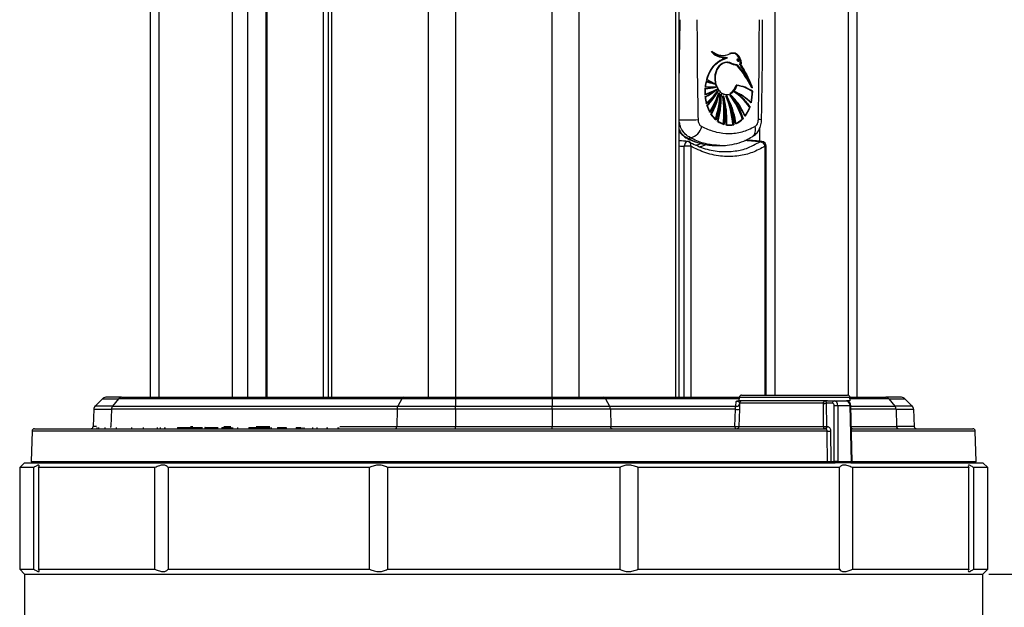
# Model space of a CAD drawing. Header units: millimetres. Extents: x 20 to 19889, y 40 to 15516.
# Tile 15 of 115: x 6717 to 7124, y 2105 to 2347. Entities that reach past the tile are written whole.
import ezdxf

# ---------------------------------------------------------------- set-up
doc = ezdxf.new("R2010")
doc.units = ezdxf.units.MM
doc.header["$LTSCALE"] = 2
doc.layers.add('COMPONENT_GEOMETRY', color=7, linetype='Continuous')
doc.styles.add('SLDTEXTSTYLE0', font='TXT', dxfattribs={"width": 0.75})
doc.dimstyles.new('SLDDIMSTYLE1', dxfattribs={"dimtxt": 100, "dimasz": 6.604, "dimexe": 0, "dimexo": 0.0625, "dimgap": 25, "dimtad": 0, "dimtih": 1, "dimtoh": 1, "dimdec": 0, "dimrnd": 1e-09, "dimzin": 12, "dimdsep": 46, "dimtxsty": 'SLDTEXTSTYLE0', "dimsah": 1, "dimcen": 0.09, "dimadec": 0, "dimazin": 3, "dimtfac": 1, "dimtdec": 0, "dimtofl": 0, "dimtmove": 0, "dimatfit": 3, "dimfxl": 1, "dimfrac": 2, "dimtolj": 1, "dimtzin": 12, "dimarcsym": 0})

# ---------------------------------------------------------------- blocks, each defined once
blk = doc.blocks.new('_D_4')
at = {"layer": 'COMPONENT_GEOMETRY', "color": 7}
for p, q in [((11286.94, 6612.47), (11286.94, 4529.82)), ((11086.87, 4509.51), (11056.4, 4509.51)), ((11056.4, 4509.51), (11056.4, 4350.76)), ((11487.01, 4509.51), (11517.47, 4509.51)), ((11517.47, 4509.51), (11517.47, 4350.76)), ((11056.4, 4350.76), (11086.87, 4350.76)), ((11517.47, 4350.76), (11487.01, 4350.76)), ((11286.94, 2118.49), (11286.94, 4201.14)), ((7117.77, 2118.49), (11293.29, 2118.49))]:
    blk.add_line(p, q, dxfattribs=at)
for points in [[(11286.94, 6612.47), (11285.92, 6605.86), (11287.95, 6605.86)], [(11286.94, 2118.49), (11287.95, 2125.1), (11285.92, 2125.1)]]:
    blk.add_solid(points, dxfattribs=at)
at = {"layer": 'COMPONENT_GEOMETRY', "color": 7, "char_height": 100, "attachment_point": 1, "style": 'SLDTEXTSTYLE0'}
for s, insert in [('7\'4.46"', (11086.87, 4479.66)), ('2247mm', (11014.16, 4330.05))]:
    blk.add_mtext(s, dxfattribs=dict(at, insert=insert))

msp = doc.modelspace()

# ---------------------------------------------------------------- linework, layer by layer
at = {"color": 8, "linetype": 'Continuous', "lineweight": 25}
for p, q in [((6886.18, 2191.49), (6886.18, 7939.49)), ((6897.25, 7939.49), (6897.25, 2191.49)), ((6937.2, 2191.49), (6937.2, 7939.49)), ((6948.28, 7939.49), (6948.28, 2191.49)), ((6846.08, 5799.24), (6846.08, 2191.49)), ((6988.38, 2191.49), (6988.38, 5799.24)), ((6842.8, 2191.49), (6842.8, 5790.35)), ((6774.68, 5785.38), (6774.68, 2191.49)), ((7059.78, 2192.28), (7059.78, 5785.38)), ((6805.17, 2191.49), (6805.17, 5781.02)), ((6811.34, 5781.02), (6811.34, 2191.49)), ((6819.12, 2191.49), (6819.12, 5781.02)), ((7029.29, 5781.02), (7029.29, 2192.39)), ((7023.12, 2297.26), (7023.12, 2302.97)), ((6991.85, 2191.49), (6991.85, 2295.2)), ((6994.5, 2295.2), (6994.5, 2191.49)), ((7021.21, 2296.07), (7023.25, 2297.05)), ((7025.24, 2192.39), (7025.24, 2295.2)), ((7025.24, 2295.2), (7025.75, 2295.2)), ((7014.52, 2190.91), (6959.32, 2190.91)), ((7060.31, 2191.48), (7014.57, 2191.48)), ((7076.36, 2190.91), (7060.36, 2190.91)), ((7060.34, 2188.03), (7060.63, 2188.03)), ((7060.64, 2187.9), (7078.86, 2187.9)), ((7079.35, 2186.56), (7060.67, 2186.56)), ((7050.9, 2177.52), (6722.36, 2177.52)), ((6749.03, 2179.46), (6747.58, 2179.46)), ((6787.84, 2179.46), (6788.8, 2179.46)), ((6801.52, 2179.46), (6804.41, 2179.46)), ((6815.01, 2179.46), (6820.55, 2179.46)), ((6849.56, 2179.46), (6873.02, 2179.46)), ((7060.84, 2179.46), (7079.56, 2179.46)), ((7112.1, 2177.52), (7060.89, 2177.52)), ((6722.03, 2165), (7050.97, 2165)), ((7060.91, 2165), (7061.2, 2165)), ((7061.2, 2165), (7112.43, 2165))]:
    msp.add_line(p, q, dxfattribs=at)
at = {"color": 7, "linetype": 'Continuous', "lineweight": 25}
for p, q in [((6844.69, 5796.17), (6844.69, 2191.49)), ((6989.76, 2191.49), (6989.76, 5796.17)), ((6771.33, 2191.49), (6771.33, 5786.52)), ((7063.12, 5786.51), (7063.12, 2191.49)), ((6819.55, 2191.49), (6819.55, 5781.02)), ((7006.9, 2330.63), (7009.71, 2331.79)), ((7007.7, 2332.74), (7007.84, 2332.74)), ((7008.8, 2331.76), (7008.94, 2331.76)), ((7009.57, 2331.79), (7009.71, 2331.79)), ((7010.75, 2333.51), (7010.61, 2333.51)), ((7011.55, 2333.6), (7010.75, 2333.51)), ((7010.89, 2333.51), (7010.75, 2333.51)), ((7011.69, 2333.6), (7010.89, 2333.51)), ((7006.64, 2330.63), (7006.5, 2330.63)), ((7006.78, 2330.63), (7006.64, 2330.63)), ((7009.26, 2329.92), (7009.4, 2329.92)), ((7009.67, 2329.93), (7009.48, 2329.93)), ((7013.84, 2331.2), (7013.73, 2331.2)), ((7014.06, 2330.35), (7014.18, 2330.35)), ((7015.17, 2328.92), (7015.26, 2328.92)), ((7000.51, 2319.01), (7004.92, 2319.67)), ((7000.58, 2319.8), (7000.99, 2322.11)), ((7004.92, 2319.67), (7000.58, 2319.8)), ((7000.6, 2319.8), (7000.58, 2319.8)), ((7000.99, 2322.11), (7004.49, 2321.02)), ((7001, 2322.11), (7000.99, 2322.11)), ((7004.49, 2321.02), (7001.19, 2322.85)), ((7001.19, 2322.85), (7001.19, 2322.85)), ((7003.02, 2319.61), (7003.17, 2319.61)), ((7003.17, 2319.61), (7003.31, 2319.61)), ((7003.31, 2319.61), (7003.45, 2319.61)), ((7004.41, 2321.02), (7004.49, 2321.02)), ((7004.83, 2319.67), (7004.92, 2319.67)), ((7019.71, 2319.41), (7019.28, 2320.5)), ((7019.85, 2319.41), (7019.71, 2319.41)), ((7019.99, 2319.41), (7019.96, 2319.41)), ((7000.5, 2316.59), (7000.51, 2319.01)), ((7005.38, 2318.72), (7000.5, 2316.59)), ((7000.52, 2316.59), (7000.5, 2316.59)), ((7000.53, 2319.01), (7000.51, 2319.01)), ((7000.58, 2315.6), (7005.38, 2318.72)), ((7001.09, 2312.93), (7000.58, 2315.6)), ((7000.6, 2315.6), (7000.58, 2315.6)), ((7000.65, 2319.01), (7000.67, 2319.01)), ((7000.67, 2319.01), (7000.81, 2319.01)), ((7005.91, 2317.96), (7001.09, 2312.93)), ((7001.37, 2311.98), (7005.91, 2317.96)), ((7005.28, 2318.72), (7005.38, 2318.72)), ((7005.8, 2317.96), (7005.91, 2317.96)), ((7006.3, 2317.27), (7006.42, 2317.27)), ((7007.04, 2316.69), (7007.17, 2316.69)), ((7008, 2316.08), (7008.13, 2316.08)), ((7009.26, 2316.55), (7009.4, 2316.55)), ((7009.26, 2316.08), (7009.4, 2316.08)), ((7010.89, 2316.37), (7011.03, 2316.37)), ((7012.3, 2317.82), (7012.79, 2317.61)), ((7012.58, 2317.82), (7012.71, 2317.82)), ((7020.03, 2317.96), (7019.49, 2313.09)), ((7019.78, 2317.96), (7019.92, 2317.96)), ((7001.09, 2312.93), (7001.09, 2312.93)), ((7002.53, 2309.31), (7001.37, 2311.98)), ((7019.02, 2311.48), (7017.03, 2307.6)), ((7018.74, 2311.48), (7018.88, 2311.48)), ((7019.02, 2311.48), (7019.02, 2311.48)), ((7019.36, 2313.09), (7019.22, 2313.09)), ((7019.51, 2313.09), (7019.49, 2313.09)), ((7005, 2306.13), (7003.09, 2308.39)), ((7008.33, 2304.17), (7005.81, 2305.46)), ((7008.06, 2304.17), (7007.92, 2304.17)), ((7008.2, 2304.17), (7008.06, 2304.17)), ((7012.32, 2304.12), (7009.4, 2303.93)), ((7012.19, 2304.12), (7012.32, 2304.12)), ((7016.18, 2306.57), (7013.33, 2304.49)), ((7015.81, 2306.57), (7015.96, 2306.57)), ((7016.1, 2306.57), (7016.18, 2306.57)), ((6994.5, 2295.2), (6991.85, 2295.2)), ((6994.38, 2298.74), (6993.92, 2298.24)), ((7005.32, 2295.49), (7006.75, 2295.49)), ((7025.75, 2192.39), (7025.75, 2295.2)), ((6751.41, 2190.91), (6748.41, 2187.9)), ((6751.41, 2190.91), (6758.09, 2190.91)), ((6759.27, 2191.49), (6752.83, 2191.49)), ((6758.09, 2190.91), (6755.6, 2187.9)), ((6875.14, 2190.91), (6758.09, 2190.91)), ((6759.27, 2191.49), (6875.93, 2191.49)), ((6875.14, 2190.91), (6873.48, 2187.9)), ((6897.25, 2190.91), (6875.14, 2190.91)), ((6875.93, 2191.49), (6897.25, 2191.49)), ((6897.25, 2191.49), (6897.25, 2190.91)), ((6897.25, 2191.49), (6937.2, 2191.49)), ((6937.2, 2190.91), (6897.25, 2190.91)), ((6897.25, 2190.91), (6897.25, 2187.9)), ((6937.2, 2190.91), (6937.2, 2191.49)), ((6937.2, 2191.49), (6958.53, 2191.49)), ((6937.2, 2190.91), (6937.2, 2187.9)), ((6959.32, 2190.91), (6937.2, 2190.91)), ((6958.53, 2191.49), (7014.57, 2191.49)), ((6959.32, 2190.91), (6960.98, 2187.9)), ((7013.18, 2187.9), (7013.27, 2189.7)), ((7014.57, 2191.48), (7014.44, 2189.99)), ((7050.98, 2189.99), (7014.44, 2189.99)), ((7014.66, 2189.03), (7014.66, 2188.58)), ((7049.33, 2189.03), (7014.66, 2189.03)), ((7015.56, 2192.39), (7059.31, 2192.39)), ((7049.33, 2188.99), (7049.33, 2189.03)), ((7050.55, 2189.03), (7050.55, 2189.01)), ((7050.55, 2189.01), (7050.65, 2179.47)), ((7053.15, 2189.01), (7050.55, 2189.01)), ((7050.98, 2189.99), (7053.86, 2189.99)), ((7053.86, 2189.99), (7058.91, 2189.99)), ((7060.44, 2189.99), (7059.06, 2189.99)), ((7060.31, 2191.49), (7075.19, 2191.49)), ((7060.44, 2189.99), (7060.31, 2191.48)), ((7081.63, 2191.49), (7075.19, 2191.49)), ((7076.36, 2190.91), (7078.86, 2187.9)), ((7076.36, 2190.91), (7083.05, 2190.91)), ((7083.05, 2190.91), (7086.05, 2187.9)), ((6747.83, 2186.56), (6747.58, 2179.46)), ((6747.83, 2186.56), (6755.11, 2186.56)), ((6755.6, 2187.9), (6748.41, 2187.9)), ((6755.11, 2186.56), (6754.9, 2179.46)), ((6873.16, 2186.56), (6755.11, 2186.56)), ((6755.6, 2187.9), (6873.48, 2187.9)), ((6873.16, 2186.56), (6873.02, 2179.46)), ((6897.25, 2186.56), (6873.16, 2186.56)), ((6873.48, 2187.9), (6897.25, 2187.9)), ((6897.25, 2186.56), (6897.25, 2187.9)), ((6897.25, 2187.9), (6937.2, 2187.9)), ((6937.2, 2186.56), (6897.25, 2186.56)), ((6897.25, 2186.56), (6897.25, 2179.46)), ((6937.2, 2186.56), (6937.2, 2187.9)), ((6937.2, 2187.9), (6960.98, 2187.9)), ((6937.2, 2186.56), (6937.2, 2179.46)), ((6961.3, 2186.56), (6937.2, 2186.56)), ((6960.98, 2187.9), (7013.18, 2187.9)), ((6961.3, 2186.56), (6961.44, 2179.46)), ((7012.99, 2186.56), (6961.3, 2186.56)), ((7012.79, 2179.46), (7012.99, 2186.56)), ((7014.66, 2186.56), (7014.46, 2179.46)), ((7053.85, 2165), (7053.85, 2188.03)), ((7055.26, 2188.03), (7055.26, 2165)), ((7060.34, 2188.03), (7055.26, 2188.03)), ((7060.91, 2165), (7060.34, 2188.03)), ((7061.2, 2165), (7060.63, 2188.03)), ((7086.05, 2187.9), (7078.86, 2187.9)), ((7079.35, 2186.56), (7079.56, 2179.46)), ((7079.35, 2186.56), (7086.63, 2186.56)), ((7086.63, 2186.56), (7086.88, 2179.46)), ((6722.36, 2177.52), (6722.03, 2165)), ((6723.36, 2178.49), (7050.2, 2178.49)), ((6749.14, 2179.05), (6749.14, 2178.49)), ((6749.84, 2179.05), (6749.84, 2178.49)), ((6752.48, 2179.05), (6752.48, 2178.49)), ((6757.14, 2179.05), (6757.14, 2178.49)), ((6763.41, 2179.05), (6763.41, 2178.49)), ((6768.42, 2178.49), (6768.42, 2179.05)), ((6774.06, 2178.99), (6774.06, 2178.49)), ((6774.24, 2178.49), (6774.24, 2179.05)), ((6775.28, 2178.99), (6775.28, 2178.49)), ((6777.18, 2178.49), (6777.18, 2179.05)), ((6777.22, 2179.05), (6777.22, 2178.49)), ((6782.5, 2178.99), (6782.5, 2178.49)), ((6782.5, 2178.99), (6784.51, 2178.99)), ((6784.51, 2178.99), (6784.51, 2178.49)), ((6784.51, 2178.99), (6786.59, 2178.99)), ((6784.59, 2178.99), (6784.59, 2179.05)), ((6786.59, 2178.99), (6786.59, 2178.49)), ((6786.59, 2178.99), (6788.6, 2178.99)), ((6787.58, 2178.99), (6787.58, 2179.05)), ((6788.6, 2178.99), (6788.6, 2178.49)), ((6788.6, 2178.99), (6792.81, 2178.99)), ((6790.09, 2179.05), (6790.09, 2178.49)), ((6793.79, 2179.05), (6793.79, 2178.49)), ((6795.08, 2178.99), (6795.08, 2178.49)), ((6795.08, 2178.99), (6799.21, 2178.99)), ((6797.24, 2179.05), (6797.24, 2178.49)), ((6800.71, 2178.99), (6800.71, 2178.49)), ((6800.95, 2178.99), (6800.95, 2178.49)), ((6800.95, 2178.99), (6802.2, 2178.99)), ((6802.2, 2178.99), (6802.2, 2178.49)), ((6802.2, 2178.99), (6804.64, 2178.99)), ((6804.73, 2178.99), (6804.73, 2178.49)), ((6804.75, 2178.99), (6804.75, 2178.49)), ((6805.14, 2178.99), (6805.14, 2178.49)), ((6807.19, 2178.99), (6807.19, 2178.49)), ((6811.9, 2178.99), (6811.9, 2178.49)), ((6811.9, 2178.99), (6813.46, 2178.99)), ((6813.46, 2178.99), (6813.46, 2178.49)), ((6814.22, 2178.99), (6814.22, 2178.49)), ((6814.22, 2178.99), (6816.46, 2178.99)), ((6814.69, 2178.99), (6814.69, 2179.05)), ((6816.5, 2178.99), (6816.5, 2178.49)), ((6816.64, 2178.99), (6816.64, 2178.49)), ((6816.64, 2178.99), (6818.28, 2178.99)), ((6818.28, 2178.99), (6818.28, 2178.49)), ((6818.28, 2178.99), (6820.78, 2178.99)), ((6821.12, 2179.05), (6821.12, 2178.49)), ((6823.82, 2178.99), (6823.82, 2178.49)), ((6823.82, 2178.99), (6823.91, 2178.99)), ((6823.91, 2178.99), (6823.91, 2178.49)), ((6823.91, 2178.99), (6824.3, 2178.99)), ((6824.3, 2178.99), (6824.3, 2178.49)), ((6824.3, 2178.99), (6826.77, 2178.99)), ((6824.77, 2179.05), (6824.77, 2178.99)), ((6826.77, 2178.99), (6826.77, 2178.49)), ((6826.77, 2178.99), (6827.4, 2178.99)), ((6827.2, 2178.99), (6827.2, 2179.05)), ((6827.4, 2178.99), (6827.4, 2178.49)), ((6831.49, 2178.99), (6831.49, 2178.49)), ((6833.12, 2178.99), (6833.12, 2178.49)), ((6833.12, 2178.99), (6833.36, 2178.99)), ((6833.83, 2179.05), (6833.83, 2178.49)), ((6834.65, 2178.99), (6834.65, 2178.49)), ((6838.36, 2178.49), (6838.36, 2179.05)), ((6838.39, 2178.49), (6838.39, 2179.05)), ((6840, 2179.05), (6840, 2178.49)), ((6844.26, 2178.99), (6844.26, 2178.49)), ((6844.3, 2178.49), (6844.3, 2179.05)), ((6848.68, 2178.99), (6848.68, 2178.49)), ((6849.07, 2178.49), (6849.07, 2179.05)), ((6873.02, 2179.46), (6897.25, 2179.46)), ((6897.25, 2178.49), (6897.25, 2179.46)), ((6897.25, 2179.46), (6937.2, 2179.46)), ((6937.2, 2178.49), (6937.2, 2179.46)), ((6937.2, 2179.46), (6961.44, 2179.46)), ((6961.44, 2179.46), (7012.79, 2179.46)), ((7014.46, 2179.46), (7049.43, 2179.46)), ((7050.65, 2179.47), (7050.9, 2179.47)), ((7052.29, 2177.53), (7052.37, 2165)), ((7060.87, 2178.49), (7111.1, 2178.49)), ((7086.88, 2179.46), (7079.56, 2179.46)), ((7112.43, 2165), (7112.1, 2177.52)), ((7052.37, 2165), (7053.85, 2165)), ((7055.26, 2165), (7060.91, 2165)), ((6719.23, 2164.49), (6717.23, 2162.49)), ((6717.23, 2162.49), (6717.23, 2120.49)), ((6723.09, 2162.49), (6717.23, 2162.49)), ((6719.23, 2164.49), (7054.23, 2164.49)), ((6723.09, 2120.49), (6723.09, 2162.49)), ((6773.14, 2162.49), (6725.06, 2162.49)), ((6725.06, 2162.49), (6725.06, 2120.49)), ((6773.14, 2120.49), (6773.14, 2162.49)), ((6861.8, 2162.49), (6778.53, 2162.49)), ((6778.53, 2162.49), (6778.53, 2120.49)), ((6861.8, 2120.49), (6861.8, 2162.49)), ((6965.31, 2162.49), (6869.15, 2162.49)), ((6869.15, 2162.49), (6869.15, 2120.49)), ((6965.31, 2120.49), (6965.31, 2162.49)), ((7055.93, 2162.49), (6972.66, 2162.49)), ((6972.66, 2162.49), (6972.66, 2120.49)), ((7054.2, 2164.49), (7054.02, 2164.49)), ((7054.91, 2164.49), (7054.2, 2164.49)), ((7060.55, 2164.49), (7054.91, 2164.49)), ((7055.93, 2120.49), (7055.93, 2162.49)), ((7060.7, 2164.49), (7060.55, 2164.49)), ((7060.7, 2164.49), (7115.23, 2164.49)), ((7109.39, 2162.49), (7061.32, 2162.49)), ((7061.32, 2162.49), (7061.32, 2120.49)), ((7109.39, 2120.49), (7109.39, 2162.49)), ((7117.23, 2162.49), (7111.36, 2162.49)), ((7111.36, 2162.49), (7111.36, 2120.49)), ((7117.23, 2162.49), (7115.23, 2164.49)), ((7117.23, 2120.49), (7117.23, 2162.49)), ((6717.23, 2120.49), (6719.23, 2118.49)), ((6717.23, 2120.49), (6723.09, 2120.49)), ((6725.06, 2120.49), (6773.14, 2120.49)), ((6778.53, 2120.49), (6861.8, 2120.49)), ((6869.15, 2120.49), (6965.31, 2120.49)), ((6972.66, 2120.49), (7055.93, 2120.49)), ((7061.32, 2120.49), (7109.39, 2120.49)), ((7111.36, 2120.49), (7117.23, 2120.49)), ((7115.23, 2118.49), (7117.23, 2120.49)), ((6719.23, 2118.49), (6719.23, 2098.49)), ((6719.23, 2118.49), (7115.23, 2118.49)), ((7115.23, 2098.49), (7115.23, 2118.49))]:
    msp.add_line(p, q, dxfattribs=at)
at = {"color": 7, "linetype": 'Continuous', "lineweight": 25, "flags": 128}
for points in [[(7006.31, 2318.01), (7005.76, 2318.74), (7004.92, 2320.59), (7004.55, 2322.72), (7004.68, 2324.9), (7005.31, 2326.91), (7006.37, 2328.52), (7007.73, 2329.56), (7009.26, 2329.92)], [(7000.91, 2322.85), (7001.3, 2322.58), (7001.38, 2322.53)], [(7000.71, 2295.78), (6998.91, 2295.12), (6998.37, 2294.94)], [(7049.43, 2179.46), (7049.4, 2181.45), (7049.33, 2188.99)], [(6872.46, 2178.49), (6872.57, 2178.51), (6872.67, 2178.56), (6872.77, 2178.65), (6872.85, 2178.77), (6872.92, 2178.92), (6872.97, 2179.08), (6873, 2179.27), (6873.02, 2179.46)], [(6961.99, 2178.49), (6961.89, 2178.51), (6961.79, 2178.56), (6961.69, 2178.65), (6961.61, 2178.77), (6961.54, 2178.92), (6961.49, 2179.08), (6961.45, 2179.27), (6961.44, 2179.46)], [(7049.94, 2178.49), (7049.84, 2178.51), (7049.75, 2178.56), (7049.66, 2178.65), (7049.58, 2178.77), (7049.52, 2178.92), (7049.47, 2179.08), (7049.44, 2179.27), (7049.43, 2179.46)], [(7050.97, 2165), (7050.97, 2166.49), (7050.92, 2174.49), (7050.9, 2177.52)]]:
    msp.add_lwpolyline(points, dxfattribs=at)
at = {"color": 8, "linetype": 'Continuous', "lineweight": 25, "flags": 128}
for points in [[(6993.31, 2297.19), (6993.11, 2297.18), (6992.79, 2297.07), (6992.5, 2296.85), (6992.24, 2296.53), (6992.04, 2296.13), (6991.91, 2295.68), (6991.85, 2295.2)], [(6993.12, 2298.41), (6993.44, 2298.29), (6993.92, 2298.24)], [(6994.5, 2295.2), (6994.58, 2295.56), (6994.61, 2295.9), (6994.58, 2296.22), (6994.5, 2296.5), (6994.37, 2296.73), (6994.19, 2296.9), (6994.12, 2296.95)], [(6996.6, 2295.65), (6998.06, 2296.09), (6998.65, 2296.29)], [(7023.92, 2297.19), (7023.61, 2297.17), (7023.25, 2297.05)]]:
    msp.add_lwpolyline(points, dxfattribs=at)
at = {"color": 7, "linetype": 'Continuous', "lineweight": 25}
for centre, radius, start, end in [((7008.84, 2339.89), 8.14, 223.196, 268.6738), ((7007.97, 2340.78), 8.11, 232.713, 249.3103), ((7008.99, 2339.89), 8.14, 223.196, 268.6738), ((7009.43, 2340.56), 8.92, 224.3455, 249.5252), ((7009.07, 2339.81), 8.04, 223.0494, 273.5705), ((7007.68, 2339.92), 7.17, 231.292, 296.675), ((7013.56, 2317.91), 14.48, 106.5469, 118.5223), ((7013.7, 2317.91), 14.48, 106.5469, 118.5223), ((7014.32, 2319.44), 13.7, 132.4334, 165.5892), ((7013.37, 2320), 12.51, 121.783, 166.8362), ((6979.69, 2299.46), 44.71, 26.5026, 40.7764), ((6979.83, 2299.46), 44.71, 26.5026, 40.7764), ((6979.98, 2299.46), 44.71, 26.5026, 40.7764), ((6976.92, 2303.81), 45.51, 25.9226, 33.4766), ((6975.11, 2302.69), 47.76, 20.4997, 33.314), ((6975.26, 2302.69), 47.76, 20.4997, 33.314), ((7000.37, 2332.51), 13.5, 269.4883, 288.0297), ((7003.03, 2338.72), 19.11, 261.8567, 269.9929), ((7000.51, 2332.51), 13.5, 269.4883, 288.0297), ((7019.1, 2317.79), 18.75, 166.6848, 173.8326), ((7003.17, 2338.68), 19.07, 261.8511, 274.5885), ((7003.17, 2338.72), 19.11, 261.8567, 269.9929), ((7000.65, 2332.51), 13.5, 269.4883, 288.0297), ((7019.24, 2317.79), 18.75, 166.6848, 173.8326), ((7003.31, 2338.68), 19.07, 261.8511, 274.5885), ((7007.05, 2336.16), 15.42, 245.7449, 259.0658), ((7007.19, 2336.16), 15.42, 245.7449, 259.0658), ((7007.33, 2336.16), 15.42, 245.7449, 259.0658), ((7013.12, 2340.41), 21.32, 235.5014, 245.449), ((7013.26, 2340.41), 21.32, 235.5014, 245.449), ((7007.68, 2321.95), 5.79, 302.8503, 345.2479), ((7010.71, 2304.18), 16.49, 56.6501, 81.0322), ((7010.86, 2304.18), 16.49, 56.6501, 81.0322), ((7011, 2304.18), 16.49, 56.6501, 81.0322), ((6995.96, 2332.53), 16.51, 285.033, 303.1898), ((6993.59, 2330.7), 16.53, 294.009, 310.7561), ((7019.9, 2317.7), 19.55, 176.1631, 183.2594), ((6996.1, 2332.53), 16.51, 285.033, 303.1898), ((6993.59, 2330.95), 16.82, 294.1305, 311.9155), ((7019, 2317.6), 18.64, 186.1533, 194.4983), ((7020.04, 2317.7), 19.55, 176.1631, 183.2594), ((6996.24, 2332.53), 16.51, 285.033, 303.1898), ((6993.67, 2331.04), 16.93, 294.1623, 313.2675), ((7019.14, 2317.6), 18.64, 186.1533, 194.4983), ((6983.21, 2334.13), 27.56, 309.6894, 324.0558), ((6983.35, 2334.13), 27.56, 309.6894, 324.0558), ((6982.55, 2330.29), 26.05, 315.3383, 326.6262), ((6983.49, 2334.13), 27.56, 309.6894, 324.0558), ((6982.08, 2330.81), 26.85, 315.4783, 329.4993), ((6982, 2331), 27.14, 315.5207, 331.2805), ((6977.55, 2326.01), 29.78, 325.9041, 342.941), ((6977.69, 2326.01), 29.78, 325.9041, 342.941), ((6977.83, 2326.01), 29.78, 325.9041, 342.941), ((6971.94, 2324.76), 35.02, 332.1205, 345.0479), ((6971.37, 2325.06), 35.79, 332.2283, 347.4226), ((6952.81, 2322.09), 54.22, 342.8757, 354.2821), ((6952.95, 2322.09), 54.22, 342.8757, 354.2821), ((6953.09, 2322.09), 54.22, 342.8757, 354.2821), ((6965.84, 2315.9), 41.06, 345.2829, 359.3965), ((6965.88, 2315.92), 41.17, 345.2926, 1.0744), ((6966.59, 2309.44), 41.66, 352.743, 9.1802), ((6966.73, 2309.44), 41.66, 352.743, 9.1802), ((6968.6, 2305.84), 40.7, 357.3066, 14.567), ((6966.87, 2309.44), 41.66, 352.743, 9.1802), ((6973.06, 2300.96), 38.97, 4.6576, 22.8327), ((6973.2, 2300.96), 38.97, 4.6576, 22.8327), ((6977.6, 2298.85), 36.05, 8.9968, 28.5524), ((6973.34, 2300.96), 38.97, 4.6576, 22.8327), ((6986.5, 2297.29), 30.75, 17.5583, 38.35), ((6986.64, 2297.29), 30.75, 17.5583, 38.35), ((6993.63, 2297.92), 25.27, 22.5194, 46.9024), ((6986.78, 2297.29), 30.75, 17.5583, 38.35), ((6993.23, 2297.78), 25.56, 22.5919, 45.0169), ((6997.64, 2296.5), 25.87, 35.3754, 55.4945), ((7004.35, 2298.56), 20.89, 44.0605, 67.2184), ((6997.79, 2296.5), 25.87, 35.3754, 55.4945), ((7004.49, 2298.56), 20.89, 44.0605, 67.2184), ((6997.93, 2296.5), 25.87, 35.3754, 55.4945), ((7000.81, 2317.68), 19.11, 346.0948, 0.8374), ((7000.95, 2317.68), 19.11, 346.0948, 0.8374), ((7016.3, 2316.78), 15.82, 197.6358, 208.1534), ((7016.44, 2316.78), 15.82, 197.6358, 208.1534), ((6972.97, 2324.21), 33.73, 332.9915, 338.8204), ((6968.27, 2305.84), 40.9, 357.3282, 12.4313), ((6977.05, 2298.75), 36.46, 9.0544, 26.3151), ((7005.17, 2316.24), 14.51, 323.445, 340.8265), ((7005.31, 2316.24), 14.51, 323.445, 340.8265), ((7012.79, 2314.68), 11.73, 212.4444, 226.8211), ((7012.93, 2314.68), 11.73, 212.4444, 226.8211), ((6990.27, 2496.39), 190.31, 269.8423, 272.1892), ((6993.19, 2304.63), 6.01, 281.4555, 348.1627), ((7010.66, 2312), 8.2, 232.8063, 252.5445), ((7010.28, 2310.85), 6.99, 261.6391, 285.8539), ((7009.4, 2312.84), 9.18, 294.5081, 316.8896), ((6993.16, 2295.2), 2, 61.4072, 85.7245), ((7022.91, 2294.69), 2.38, 12.2051, 81.6554), ((7023.75, 2295.2), 2, 0, 85.0845), ((6752.83, 2189.49), 2, 90, 135), ((6759.3, 2189.95), 1.54, 91.1843, 141.7156), ((6876.03, 2190.53), 0.967, 96.4205, 157.1618), ((6958.43, 2190.53), 0.967, 22.8382, 83.5795), ((7015.56, 2191.39), 1, 90, 175), ((7015.66, 2188.99), 1, 90.0031, 178.0034), ((7049.94, 2208.41), 19.4, 268.1859, 271.8141), ((7049.59, 2213.61), 24.62, 269.3838, 272.2436), ((7054.03, 2189.12), 0.887, 101.2255, 187.3001), ((7059.31, 2191.39), 1, 5, 90), ((7075.15, 2189.95), 1.54, 38.2844, 88.8157), ((7081.63, 2189.49), 2, 45, 90), ((6749.82, 2186.49), 2, 135, 178), ((6757.32, 2186.52), 2.21, 141.1948, 179.002), ((6876.1, 2186.56), 2.95, 152.8978, 180.0209), ((6958.35, 2186.56), 2.95, 359.9791, 27.1022), ((7013.83, 2193.61), 7.1, 263.2465, 276.7535), ((7013.66, 2188.81), 1.03, 242.3446, 346.5834), ((7054.56, 2154.47), 33.57, 88.7931, 91.2069), ((7077.14, 2186.52), 2.21, 0.998, 38.8052), ((7084.63, 2186.49), 2, 2, 45), ((6723.36, 2177.49), 1, 90, 178.5), ((6746.58, 2179.49), 1, 270, 358), ((7013.66, 2179.34), 0.874, 172.6099, 257.3002), ((7013.63, 2186.81), 7.4, 263.5334, 276.4666), ((7013.47, 2179.49), 0.997, 270.1688, 358.184), ((7049.69, 2204.09), 24.64, 269.3909, 272.2408), ((7049.77, 2179.36), 0.887, 281.2255, 7.3001), ((7050.02, 2179.36), 0.887, 281.2255, 7.3001), ((7051.43, 2204.88), 27.36, 268.9006, 271.8172), ((7061.55, 2179.49), 1, 226.0756, 270), ((7080.48, 2179.41), 0.921, 177.0048, 264.5302), ((7087.88, 2179.49), 1, 182, 270), ((7111.1, 2177.49), 1, 1.5, 90), ((6722.53, 2164.99), 0.5, 178.5, 270), ((7050.53, 2164.93), 0.449, 282.8925, 9.663), ((7052.81, 2164.93), 0.449, 171.2054, 258.3833), ((7054.29, 2164.93), 0.449, 171.2054, 258.3833), ((7054.82, 2164.93), 0.449, 281.6167, 8.7946), ((7060.46, 2164.93), 0.449, 281.6167, 8.7946), ((7060.7, 2164.99), 0.5, 270, 1.9984), ((7111.93, 2164.99), 0.5, 270, 1.5)]:
    msp.add_arc(centre, radius, start, end, dxfattribs=at)
at = {"color": 8, "linetype": 'Continuous', "lineweight": 25}
for centre, radius, start, end in [((7017.57, 2302.02), 3.76, 308.2872, 21.5072), ((7022.65, 2299.45), 6.77, 80.2376, 91.3816), ((6753.75, 2179.48), 1.15, 333.9765, 358.5854)]:
    msp.add_arc(centre, radius, start, end, dxfattribs=at)
for centre, major_axis, ratio, start_param, end_param in [((7535.6, 2348.62), (827.18, 0), 0.085703, 3.991727, 3.995077), ((7001.97, 2342.57), (-6.6, 46.86), 0.700084, 2.699795, 3.024227)]:
    msp.add_ellipse(centre, major_axis=major_axis, ratio=ratio, start_param=start_param, end_param=end_param, dxfattribs=at)
at = {"color": 7, "linetype": 'Continuous', "lineweight": 25}
for centre, major_axis, ratio, start_param, end_param in [((7001.97, 2342.57), (-6.6, 46.86), 0.700084, 3.024227, 3.043236), ((7053.14, 2188.01), (0.025, 1), 0.706891, 4.747285, 6.300628), ((7053.85, 2187.99), (0.02, 2), 0.707053, 4.738568, 6.291911), ((7058.93, 2187.99), (-0.02, 2), 0.707053, 4.721116, 6.274459), ((7054.56, 2164.99), (1, 0), 0.012339, 0.78555, 2.356042)]:
    msp.add_ellipse(centre, major_axis=major_axis, ratio=ratio, start_param=start_param, end_param=end_param, dxfattribs=at)
at = {"color": 8, "linetype": 'Continuous', "lineweight": 25}
for points, knots in [([(6989.76, 2310.07), (6989.77, 2317.43), (6989.79, 2329.91), (6990.08, 2342.39), (6990.2, 2347.5)], [0, 0, 0, 0, 0.5903643, 1, 1, 1, 1]), ([(6989.76, 2302.11), (6989.92, 2301.78), (6990.43, 2300.71), (6991.84, 2299.28), (6993.22, 2298.59), (6993.92, 2298.24)], [0, 0, 0, 0, 0.178881, 0.582691, 1, 1, 1, 1]), ([(7006.52, 2295.52), (7004.77, 2295.64), (7001.12, 2295.89), (6997.06, 2297.36), (6994.81, 2298.52), (6994.38, 2298.74)], [0, 0, 0, 0, 0.429458, 0.890484, 1, 1, 1, 1]), ([(7023.25, 2297.05), (7022.38, 2297.12), (7020.25, 2297.3), (7018.12, 2297.49), (7016.87, 2297.59)], [0, 0, 0, 0, 0.411678, 1, 1, 1, 1])]:
    msp.add_open_spline(points, degree=3, knots=knots, dxfattribs=at)
at = {"color": 7, "linetype": 'Continuous', "lineweight": 25}
for points, knots in [([(6997.1, 2347.5), (6997.11, 2342.4), (6997.14, 2328.64), (6997.38, 2314.88), (6997.54, 2306.22)], [0, 0, 0, 0, 0.370215, 1, 1, 1, 1]), ([(7022.48, 2306.22), (7022.62, 2314.88), (7022.85, 2328.64), (7022.87, 2342.4), (7022.88, 2347.5)], [0, 0, 0, 0, 0.6297853, 1, 1, 1, 1]), ([(7023.78, 2306.12), (7023.83, 2308.89), (7024.08, 2321.36), (7024.23, 2335.15), (7024.17, 2346.18), (7024.16, 2347.5)], [0, 0, 0, 0, 0.200375, 0.904363, 1, 1, 1, 1]), ([(7003.25, 2334.32), (7004.27, 2333.74), (7006.32, 2332.58), (7009.07, 2332.68), (7010.57, 2333.31), (7011.03, 2333.51)], [0, 0, 0, 0, 0.407312, 0.814632, 1, 1, 1, 1]), ([(7009.71, 2331.79), (7008.57, 2331.83), (7006.28, 2331.9), (7004.26, 2333.52), (7003.25, 2334.32)], [0, 0, 0, 0, 0.499468, 1, 1, 1, 1]), ([(7011.54, 2333.64), (7011.37, 2333.65), (7011.1, 2333.68), (7010.85, 2333.56), (7010.75, 2333.51)], [0, 0, 0, 0, 0.61645, 1, 1, 1, 1]), ([(7011.03, 2333.51), (7011.46, 2333.62), (7012.25, 2333.83), (7013.44, 2333.49), (7014.38, 2332.63), (7015.04, 2331.39), (7015.36, 2330.08), (7015.29, 2329.25), (7015.26, 2328.92)], [0, 0, 0, 0, 0.203305, 0.377232, 0.557372, 0.722911, 0.890069, 1, 1, 1, 1]), ([(7014.88, 2328.92), (7014.91, 2329.3), (7014.97, 2330.05), (7014.63, 2331.52), (7013.76, 2332.99), (7012.55, 2333.78), (7011.83, 2333.66), (7011.65, 2333.62)], [0, 0, 0, 0, 0.150506, 0.300337, 0.598758, 0.896407, 1, 1, 1, 1]), ([(7015.03, 2328.92), (7015.05, 2329.3), (7015.11, 2330.06), (7014.84, 2331.21), (7014.33, 2332.31), (7013.53, 2333.21), (7012.7, 2333.7), (7012.19, 2333.66), (7012.03, 2333.65)], [0, 0, 0, 0, 0.157763, 0.314725, 0.49318, 0.698981, 0.910716, 1, 1, 1, 1]), ([(7015.17, 2328.92), (7015.2, 2329.3), (7015.25, 2330.05), (7014.91, 2331.52), (7014.05, 2332.98), (7012.91, 2333.76), (7012.28, 2333.67), (7012.18, 2333.65)], [0, 0, 0, 0, 0.1578444, 0.3149802, 0.6279515, 0.9401133, 1, 1, 1, 1]), ([(7001.19, 2322.85), (7001.72, 2324.23), (7002.77, 2327), (7004.98, 2329.45), (7006.45, 2330.35), (7006.9, 2330.63)], [0, 0, 0, 0, 0.408816, 0.817629, 1, 1, 1, 1]), ([(7009.4, 2329.92), (7008.87, 2329.85), (7007.8, 2329.7), (7006.37, 2328.55), (7005.27, 2326.85), (7004.65, 2324.73), (7004.56, 2322.45), (7005.02, 2320.25), (7005.98, 2318.39), (7007.33, 2317.08), (7008.89, 2316.46), (7010.51, 2316.6), (7011.99, 2317.5), (7013.08, 2318.88), (7013.51, 2320.01), (7013.69, 2320.47)], [0, 0, 0, 0, 0.078696, 0.157392, 0.236095, 0.314802, 0.393497, 0.472181, 0.55087, 0.629574, 0.70828, 0.786977, 0.865665, 0.944358, 1, 1, 1, 1]), ([(7009.12, 2329.92), (7009.7, 2329.88), (7010.77, 2329.79), (7011.99, 2328.97), (7012.89, 2328.92), (7013.39, 2328.88), (7013.61, 2328.72), (7013.69, 2328.66)], [0, 0, 0, 0, 0.369936, 0.682977, 0.841031, 0.942257, 1, 1, 1, 1]), ([(7009.12, 2329.92), (7009.98, 2329.73), (7011.22, 2329.44), (7012.58, 2328.9), (7013.28, 2328.92), (7013.56, 2328.75), (7013.69, 2328.66)], [0, 0, 0, 0, 0.559889, 0.805798, 0.903562, 1, 1, 1, 1]), ([(7009.26, 2329.92), (7010.12, 2329.73), (7011.36, 2329.44), (7012.72, 2328.9), (7013.42, 2328.92), (7013.7, 2328.75), (7013.84, 2328.66)], [0, 0, 0, 0, 0.559889, 0.805798, 0.903562, 1, 1, 1, 1]), ([(7013.95, 2328.66), (7013.85, 2328.73), (7013.52, 2328.95), (7012.76, 2328.87), (7011.78, 2329.32), (7010.63, 2329.86), (7009.82, 2329.9), (7009.4, 2329.92)], [0, 0, 0, 0, 0.076678, 0.228327, 0.480722, 0.736716, 1, 1, 1, 1]), ([(7011.38, 2329.32), (7011.62, 2329.19), (7012.09, 2328.95), (7012.75, 2328.92), (7013.25, 2328.88), (7013.47, 2328.72), (7013.55, 2328.66)], [0, 0, 0, 0, 0.335503, 0.666794, 0.878967, 1, 1, 1, 1]), ([(7013.62, 2331.05), (7013.63, 2331.08), (7013.65, 2331.12), (7013.71, 2331.17), (7013.8, 2331.21), (7013.95, 2331.2), (7014.14, 2331.1), (7014.3, 2330.94), (7014.38, 2330.78), (7014.41, 2330.67), (7014.42, 2330.57), (7014.4, 2330.49), (7014.36, 2330.42), (7014.3, 2330.37), (7014.19, 2330.34), (7014.02, 2330.37), (7013.84, 2330.48), (7013.7, 2330.65), (7013.63, 2330.8), (7013.61, 2330.91), (7013.61, 2331), (7013.62, 2331.04), (7013.62, 2331.05)], [0, 0, 0, 0, 0.024513, 0.048902, 0.088765, 0.153507, 0.255542, 0.360865, 0.409297, 0.450091, 0.477057, 0.504228, 0.527613, 0.557644, 0.602381, 0.676251, 0.785499, 0.872894, 0.919909, 0.956171, 0.982207, 1, 1, 1, 1]), ([(7019.96, 2319.41), (7019.08, 2321.08), (7017.31, 2324.46), (7015.08, 2327.25), (7013.95, 2328.66)], [0, 0, 0, 0, 0.495447, 1, 1, 1, 1]), ([(7015.26, 2328.92), (7016.15, 2327.46), (7017.94, 2324.51), (7019.28, 2321.12), (7019.96, 2319.41)], [0, 0, 0, 0, 0.495687, 1, 1, 1, 1]), ([(7013.69, 2320.47), (7014.78, 2320.24), (7016.98, 2319.78), (7019.01, 2318.57), (7020.03, 2317.96)], [0, 0, 0, 0, 0.493445, 1, 1, 1, 1]), ([(7006.42, 2317.27), (7005.91, 2315.85), (7004.87, 2312.95), (7003.32, 2310.54), (7002.53, 2309.31)], [0, 0, 0, 0, 0.492125, 1, 1, 1, 1]), ([(7003.09, 2308.39), (7003.77, 2309.75), (7005.15, 2312.52), (7005.99, 2315.67), (7006.42, 2317.27)], [0, 0, 0, 0, 0.492962, 1, 1, 1, 1]), ([(7007.17, 2316.69), (7006.94, 2314.89), (7006.48, 2311.27), (7005.5, 2307.85), (7005, 2306.13)], [0, 0, 0, 0, 0.4954076, 1, 1, 1, 1]), ([(7005.81, 2305.46), (7006.22, 2307.25), (7007.06, 2310.9), (7007.13, 2314.74), (7007.17, 2316.69)], [0, 0, 0, 0, 0.490764, 1, 1, 1, 1]), ([(7008.13, 2316.08), (7008.34, 2314.46), (7008.76, 2311.18), (7008.67, 2307.15), (7008.41, 2304.83), (7008.33, 2304.17)], [0, 0, 0, 0, 0.410916, 0.833749, 1, 1, 1, 1]), ([(7009.4, 2303.93), (7009.42, 2305.56), (7009.46, 2308.88), (7008.89, 2312.96), (7008.32, 2315.31), (7008.13, 2316.08)], [0, 0, 0, 0, 0.395465, 0.802398, 1, 1, 1, 1]), ([(7009.4, 2316.08), (7009.96, 2314.61), (7011.1, 2311.63), (7011.96, 2307.53), (7012.23, 2304.98), (7012.32, 2304.12)], [0, 0, 0, 0, 0.392553, 0.796491, 1, 1, 1, 1]), ([(7013.33, 2304.49), (7013.01, 2306.07), (7012.36, 2309.29), (7010.94, 2313.14), (7009.81, 2315.29), (7009.4, 2316.08)], [0, 0, 0, 0, 0.381125, 0.773301, 1, 1, 1, 1]), ([(7011.03, 2316.37), (7011.86, 2315.24), (7013.54, 2312.95), (7015.16, 2309.52), (7015.93, 2307.29), (7016.18, 2306.57)], [0, 0, 0, 0, 0.395931, 0.803347, 1, 1, 1, 1]), ([(7017.03, 2307.6), (7016.44, 2308.85), (7015.25, 2311.39), (7013.16, 2314.28), (7011.65, 2315.77), (7011.03, 2316.37)], [0, 0, 0, 0, 0.366427, 0.743475, 1, 1, 1, 1]), ([(7012.71, 2317.82), (7013.85, 2316.96), (7016.15, 2315.23), (7018.06, 2312.74), (7019.02, 2311.48)], [0, 0, 0, 0, 0.493177, 1, 1, 1, 1]), ([(7019.49, 2313.09), (7018.46, 2314.07), (7016.36, 2316.07), (7013.94, 2317.23), (7012.71, 2317.82)], [0, 0, 0, 0, 0.492715, 1, 1, 1, 1]), ([(6994.38, 2298.74), (6993.62, 2299.18), (6992.34, 2299.91), (6990.89, 2301.81), (6989.99, 2303.83), (6989.82, 2305.4), (6989.74, 2306.08)], [0, 0, 0, 0, 0.305588, 0.505839, 0.786, 1, 1, 1, 1]), ([(6997.54, 2306.22), (6997.56, 2305.96), (6997.6, 2305.36), (6997.9, 2304.59), (6998.39, 2303.86), (6998.81, 2303.57), (6999.07, 2303.4)], [0, 0, 0, 0, 0.208465, 0.485141, 0.686418, 1, 1, 1, 1]), ([(6999.07, 2303.4), (6999.46, 2303.2), (7001.46, 2302.18), (7005.21, 2300.89), (7010.44, 2300.29), (7015.87, 2300.91), (7019.32, 2302.56), (7021.07, 2303.4)], [0, 0, 0, 0, 0.053725, 0.273888, 0.500206, 0.745779, 1, 1, 1, 1]), ([(7019.88, 2299.09), (7020.36, 2299.4), (7021.39, 2300.06), (7022.58, 2301.59), (7023.43, 2303.49), (7023.81, 2305.07), (7023.77, 2305.97), (7023.76, 2306.13)], [0, 0, 0, 0, 0.203746, 0.440162, 0.685416, 0.945091, 1, 1, 1, 1]), ([(7021.07, 2303.4), (7021.13, 2303.43), (7021.41, 2303.6), (7021.87, 2304.07), (7022.23, 2304.79), (7022.43, 2305.52), (7022.46, 2305.95), (7022.48, 2306.22)], [0, 0, 0, 0, 0.070163, 0.361578, 0.652268, 0.785269, 1, 1, 1, 1]), ([(6989.76, 2301.49), (6989.78, 2301.46), (6990.11, 2300.76), (6991.19, 2299.71), (6992.35, 2298.7), (6993.07, 2298.45), (6993.13, 2298.43)], [0, 0, 0, 0, 0.019162, 0.486801, 0.958296, 1, 1, 1, 1]), ([(7006.5, 2295.55), (7007.54, 2295.55), (7009.92, 2295.56), (7013.57, 2296.33), (7017.03, 2297.49), (7019.05, 2298.65), (7019.88, 2299.13)], [0, 0, 0, 0, 0.222485, 0.510036, 0.799634, 1, 1, 1, 1]), ([(6993.31, 2297.19), (6992.14, 2297.28), (6990.96, 2297.36), (6989.78, 2297.46), (6989.76, 2297.46)], [0, 0, 0, 0, 0.987932, 1, 1, 1, 1]), ([(6993.12, 2298.41), (6993.85, 2298.08), (6995.88, 2297.14), (6999.33, 2296.12), (7002.47, 2295.52), (7004.23, 2295.56), (7004.63, 2295.57)], [0, 0, 0, 0, 0.1949225, 0.5470575, 0.8965195, 1, 1, 1, 1]), ([(6993.73, 2297.05), (6995.71, 2296.1), (6999.83, 2294.13), (7006.32, 2292.84), (7012.52, 2293.01), (7017.55, 2294.15), (7020.21, 2295.54), (7021.21, 2296.07)], [0, 0, 0, 0, 0.214381, 0.445081, 0.682506, 0.879394, 1, 1, 1, 1]), ([(7025.24, 2295.2), (7023.52, 2294.28), (7020.06, 2292.44), (7014.15, 2291.01), (7007.65, 2290.83), (7000.9, 2292.14), (6996.56, 2294.21), (6994.5, 2295.2)], [0, 0, 0, 0, 0.182245, 0.36824, 0.58185, 0.801621, 1, 1, 1, 1]), ([(7023.92, 2297.19), (7022.9, 2297.28), (7020.71, 2297.46), (7018.52, 2297.66), (7017.34, 2297.76)], [0, 0, 0, 0, 0.463056, 1, 1, 1, 1]), ([(7013.27, 2189.7), (7013.27, 2189.7), (7013.36, 2189.8), (7013.51, 2189.95), (7013.77, 2189.98), (7013.88, 2189.99)], [0, 0, 0, 0, 0.0112369, 0.614116, 1, 1, 1, 1]), ([(7014.66, 2189.03), (7014.63, 2189.19), (7014.61, 2189.41), (7014.39, 2189.66), (7014.23, 2189.76), (7014.05, 2189.81), (7013.9, 2189.83), (7013.79, 2189.83), (7013.69, 2189.82), (7013.53, 2189.79), (7013.39, 2189.75), (7013.3, 2189.71), (7013.27, 2189.7)], [0, 0, 0, 0, 0.450249, 0.583308, 0.70253, 0.766903, 0.796826, 0.822529, 0.853359, 0.874029, 0.956848, 1, 1, 1, 1]), ([(7013.88, 2189.99), (7013.99, 2189.99), (7014.2, 2189.99), (7014.37, 2189.99), (7014.44, 2189.99)], [0, 0, 0, 0, 0.576228, 1, 1, 1, 1]), ([(7049.33, 2189.03), (7049.33, 2189.09), (7049.34, 2189.19), (7049.38, 2189.38), (7049.46, 2189.58), (7049.63, 2189.81), (7049.85, 2189.96), (7050.02, 2189.99), (7050.11, 2189.99), (7050.11, 2189.99)], [0, 0, 0, 0, 0.089245, 0.129708, 0.272258, 0.444658, 0.727792, 0.994371, 1, 1, 1, 1]), ([(7050.11, 2189.99), (7050.11, 2189.99), (7050.16, 2189.99), (7050.26, 2189.96), (7050.39, 2189.81), (7050.48, 2189.58), (7050.53, 2189.38), (7050.55, 2189.19), (7050.55, 2189.09), (7050.55, 2189.03)], [0, 0, 0, 0, 0.00557, 0.270759, 0.554927, 0.728428, 0.871223, 0.913546, 1, 1, 1, 1]), ([(7060.63, 2188.03), (7060.61, 2188.25), (7060.56, 2188.71), (7060.25, 2189.32), (7059.77, 2189.77), (7059.29, 2189.97), (7059.01, 2189.99), (7058.91, 2189.99)], [0, 0, 0, 0, 0.219273, 0.466806, 0.693088, 0.902362, 1, 1, 1, 1]), ([(7012.99, 2186.56), (7013, 2186.74), (7013.01, 2186.93), (7013.05, 2187.29), (7013.1, 2187.6), (7013.15, 2187.81), (7013.18, 2187.9)], [0, 0, 0, 0, 0.313731, 0.347638, 0.713922, 1, 1, 1, 1]), ([(7014.66, 2188.58), (7014.66, 2188.44), (7014.67, 2188.11), (7014.68, 2187.43), (7014.67, 2186.85), (7014.66, 2186.56)], [0, 0, 0, 0, 0.266624, 0.630788, 1, 1, 1, 1]), ([(6793.82, 2178.99), (6793.81, 2178.99), (6793.78, 2178.99), (6793.91, 2178.99), (6794.13, 2178.99), (6794.55, 2178.99), (6794.86, 2178.99), (6795.08, 2178.99)], [0, 0, 0, 0, 0.049867, 0.181139, 0.36217, 0.570473, 1, 1, 1, 1]), ([(6800.72, 2178.99), (6800.72, 2178.99), (6800.72, 2178.99), (6800.81, 2178.99), (6800.9, 2178.99), (6800.95, 2178.99)], [0, 0, 0, 0, 0.286803, 0.622601, 1, 1, 1, 1]), ([(6813.46, 2178.99), (6813.52, 2178.99), (6813.64, 2178.99), (6813.85, 2178.99), (6814.05, 2178.99), (6814.16, 2178.99), (6814.22, 2178.99)], [0, 0, 0, 0, 0.286326, 0.544838, 0.757768, 1, 1, 1, 1]), ([(6816.5, 2178.99), (6816.5, 2178.99), (6816.49, 2178.99), (6816.53, 2178.99), (6816.6, 2178.99), (6816.64, 2178.99)], [0, 0, 0, 0, 0.1010157, 0.5177633, 1, 1, 1, 1]), ([(6831.49, 2178.99), (6831.81, 2178.99), (6832.38, 2178.99), (6832.9, 2178.99), (6833.12, 2178.99)], [0, 0, 0, 0, 0.561458, 1, 1, 1, 1]), ([(7050.9, 2177.52), (7050.89, 2177.63), (7050.88, 2177.85), (7050.76, 2178.15), (7050.57, 2178.37), (7050.37, 2178.48), (7050.25, 2178.49), (7050.2, 2178.49)], [0, 0, 0, 0, 0.218163, 0.436285, 0.654418, 0.872697, 1, 1, 1, 1]), ([(7050.9, 2179.47), (7051, 2179.47), (7051.25, 2179.45), (7051.63, 2179.23), (7052, 2178.79), (7052.24, 2178.2), (7052.28, 2177.75), (7052.29, 2177.53)], [0, 0, 0, 0, 0.127204, 0.345418, 0.563593, 0.781797, 1, 1, 1, 1]), ([(7050.97, 2165), (7051.06, 2165.01), (7051.24, 2165.01), (7051.58, 2165.01), (7051.92, 2165.01), (7052.19, 2165), (7052.32, 2165), (7052.37, 2165)], [0, 0, 0, 0, 0.218911, 0.437804, 0.656674, 0.875599, 1, 1, 1, 1]), ([(6725.06, 2162.49), (6725.13, 2162.64), (6725.25, 2162.93), (6725.3, 2163.25), (6725.23, 2163.45), (6725.02, 2163.51), (6724.69, 2163.44), (6724.26, 2163.25), (6723.73, 2162.94), (6723.31, 2162.64), (6723.09, 2162.49)], [0, 0, 0, 0, 0.125658, 0.254213, 0.380096, 0.510315, 0.625689, 0.744467, 0.870637, 1, 1, 1, 1]), ([(6778.53, 2162.49), (6778.3, 2162.77), (6777.85, 2163.33), (6776.55, 2163.58), (6774.92, 2163.31), (6773.75, 2162.77), (6773.14, 2162.49)], [0, 0, 0, 0, 0.25434, 0.510225, 0.74435, 1, 1, 1, 1]), ([(6869.15, 2162.49), (6868.92, 2162.64), (6868.44, 2162.93), (6867.6, 2163.25), (6866.66, 2163.45), (6865.69, 2163.51), (6864.7, 2163.44), (6863.73, 2163.25), (6862.74, 2162.94), (6862.11, 2162.64), (6861.8, 2162.49)], [0, 0, 0, 0, 0.125658, 0.254213, 0.380096, 0.510315, 0.625689, 0.744467, 0.870637, 1, 1, 1, 1]), ([(6972.66, 2162.49), (6972.35, 2162.64), (6971.73, 2162.93), (6970.73, 2163.25), (6969.69, 2163.45), (6968.69, 2163.51), (6967.74, 2163.44), (6966.86, 2163.25), (6966.03, 2162.94), (6965.55, 2162.64), (6965.31, 2162.49)], [0, 0, 0, 0, 0.125658, 0.254213, 0.380096, 0.510315, 0.625689, 0.744467, 0.870637, 1, 1, 1, 1]), ([(7061.32, 2162.49), (7060.71, 2162.77), (7059.5, 2163.33), (7057.87, 2163.58), (7056.59, 2163.31), (7056.16, 2162.77), (7055.93, 2162.49)], [0, 0, 0, 0, 0.25434, 0.510225, 0.74435, 1, 1, 1, 1]), ([(7111.36, 2162.49), (7110.95, 2162.77), (7110.13, 2163.33), (7109.36, 2163.58), (7109.08, 2163.31), (7109.29, 2162.77), (7109.39, 2162.49)], [0, 0, 0, 0, 0.25434, 0.510225, 0.74435, 1, 1, 1, 1]), ([(6723.09, 2120.49), (6723.3, 2120.35), (6723.72, 2120.05), (6724.27, 2119.73), (6724.72, 2119.53), (6725.04, 2119.47), (6725.23, 2119.54), (6725.3, 2119.74), (6725.26, 2120.05), (6725.13, 2120.34), (6725.06, 2120.49)], [0, 0, 0, 0, 0.125658, 0.254213, 0.380096, 0.510315, 0.625689, 0.744467, 0.870637, 1, 1, 1, 1]), ([(6773.14, 2120.49), (6773.75, 2120.21), (6774.96, 2119.65), (6776.59, 2119.41), (6777.87, 2119.67), (6778.3, 2120.21), (6778.53, 2120.49)], [0, 0, 0, 0, 0.25434, 0.510225, 0.74435, 1, 1, 1, 1]), ([(6861.8, 2120.49), (6862.11, 2120.35), (6862.73, 2120.05), (6863.73, 2119.73), (6864.77, 2119.53), (6865.77, 2119.47), (6866.72, 2119.54), (6867.6, 2119.74), (6868.43, 2120.05), (6868.91, 2120.34), (6869.15, 2120.49)], [0, 0, 0, 0, 0.125658, 0.254213, 0.380096, 0.510315, 0.625689, 0.744467, 0.870637, 1, 1, 1, 1]), ([(6965.31, 2120.49), (6965.54, 2120.35), (6966.02, 2120.05), (6966.86, 2119.73), (6967.8, 2119.53), (6968.77, 2119.47), (6969.76, 2119.54), (6970.73, 2119.74), (6971.72, 2120.05), (6972.34, 2120.34), (6972.66, 2120.49)], [0, 0, 0, 0, 0.125658, 0.254213, 0.380096, 0.510315, 0.625689, 0.744467, 0.870637, 1, 1, 1, 1]), ([(7055.93, 2120.49), (7056.16, 2120.21), (7056.61, 2119.65), (7057.91, 2119.41), (7059.54, 2119.67), (7060.71, 2120.21), (7061.32, 2120.49)], [0, 0, 0, 0, 0.25434, 0.510225, 0.74435, 1, 1, 1, 1]), ([(7109.39, 2120.49), (7109.29, 2120.21), (7109.07, 2119.65), (7109.38, 2119.41), (7110.16, 2119.67), (7110.95, 2120.21), (7111.36, 2120.49)], [0, 0, 0, 0, 0.25434, 0.510225, 0.74435, 1, 1, 1, 1])]:
    msp.add_open_spline(points, degree=3, knots=knots, dxfattribs=at)

# ---------------------------------------------------------------- dimensions: what is measured, and where the dimension line sits
at = {"layer": 'COMPONENT_GEOMETRY', "color": 7}
dim = msp.add_linear_dim(base=(11286.94, 6612.47), p1=(7115.23, 2118.49), p2=(12213.25, 6612.47), angle=90, dimstyle='SLDDIMSTYLE1', dxfattribs=at)
dim.commit()
dim.dimension.update_dxf_attribs({"geometry": '_D_4', "text_midpoint": (11286.94, 4365.48), "dimtype": 160})

doc.saveas('drawing.dxf')
